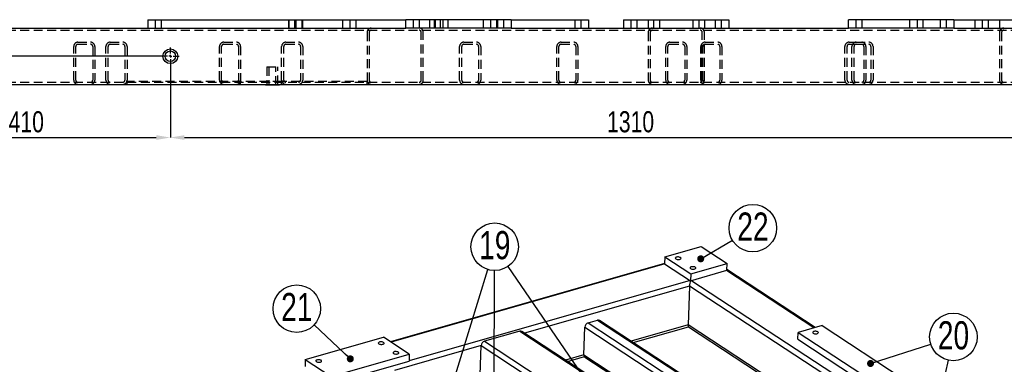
# Model space of a CAD drawing. Header units: millimetres. Extents: x 0 to 841, y 0 to 594.
# Tile 6 of 23: x 136 to 276, y 172 to 221. Entities that reach past the tile are written whole.
import ezdxf

# ---------------------------------------------------------------- set-up
doc = ezdxf.new("R2010")
doc.units = ezdxf.units.MM
doc.header["$PDSIZE"] = -1
doc.linetypes.add('CENTERX2', pattern=[20.32, 12.7, -2.54, 2.54, -2.54])
doc.linetypes.add('HIDDEN', pattern=[1.905, 1.27, -0.635])
for name, color, linetype in [('COTES', 1, 'Continuous'), ('NOTES', 6, 'Continuous'), ('TRAIT-MIXTES', 3, 'CENTERX2'), ('TRAIT-TIRET', 2, 'HIDDEN')]:
    doc.layers.add(name, color=color, linetype=linetype)
doc.layers.add('TRAIT-FORT', color=4, linetype='Continuous', lineweight=25)
doc.styles.add('SLDTEXTSTYLE0', font='TXT', dxfattribs={"width": 0.75})
doc.dimstyles.new('SLDDIMSTYLE2', dxfattribs={"dimtxt": 3, "dimasz": 2, "dimexe": 0, "dimexo": 0.0625, "dimgap": 0.75, "dimtad": 1, "dimdec": 0, "dimlfac": 10, "dimrnd": 1e-09, "dimzin": 12, "dimdsep": 46, "dimtxsty": 'SLDTEXTSTYLE0', "dimsah": 1, "dimcen": 0.09, "dimadec": 0, "dimazin": 3, "dimtfac": 1, "dimtdec": 0, "dimtofl": 0, "dimtmove": 0, "dimatfit": 3, "dimfxl": 1, "dimfrac": 2, "dimtolj": 1, "dimtzin": 12, "dimarcsym": 0})
doc.dimstyles.new('SLDDIMSTYLE3', dxfattribs={"dimtxt": 3, "dimasz": 2, "dimexe": 0, "dimexo": 0.0625, "dimgap": 0.75, "dimtad": 1, "dimdec": 0, "dimlfac": 10, "dimrnd": 1e-09, "dimzin": 12, "dimdsep": 46, "dimtxsty": 'SLDTEXTSTYLE0', "dimsah": 1, "dimcen": 0.09, "dimadec": 0, "dimazin": 3, "dimtfac": 1, "dimtdec": 0, "dimtmove": 0, "dimatfit": 0, "dimfxl": 1, "dimfrac": 2, "dimtolj": 1, "dimtzin": 12, "dimarcsym": 0})
doc.dimstyles.new('SLDDIMSTYLE7', dxfattribs={"dimtxt": 0.18, "dimasz": 1, "dimexe": 0, "dimexo": 0.0625, "dimgap": 0, "dimtad": 0, "dimtih": 1, "dimtoh": 1, "dimdec": 0, "dimrnd": 1e-09, "dimzin": 0, "dimdsep": 46, "dimtxsty": 'Standard', "dimblk1": 'DOT', "dimblk2": 'DOT', "dimsah": 1, "dimcen": 0.09, "dimadec": 0, "dimazin": 0, "dimtfac": 1, "dimtdec": 0, "dimtofl": 0, "dimtmove": 0, "dimatfit": 3, "dimldrblk": 'DOT', "dimfxl": 1, "dimfrac": 2, "dimtolj": 1, "dimtzin": 0, "dimarcsym": 0})

# ---------------------------------------------------------------- blocks, each defined once
blk = doc.blocks.new('SW_NOTE_33')
at = {"layer": 'NOTES', "color": 0}
blk.add_circle((3.22, 1.03), 3.38, dxfattribs=at)
at = {"layer": 'NOTES', "color": 0, "insert": (3.23, 3.26), "char_height": 4, "attachment_point": 2, "style": 'SLDTEXTSTYLE0'}
blk.add_mtext('20', dxfattribs=at)
blk = doc.blocks.new('_Dot')
at = {"color": 0, "linetype": 'ByBlock', "lineweight": -2}
blk.add_line((-0.5, 0), (-1, 0), dxfattribs=at)
at = {"color": 0, "linetype": 'ByBlock', "const_width": 0.5}
blk.add_lwpolyline([(-0.25, 0, 1), (0.25, 0, 1)], format="xyb", close=True, dxfattribs=at)
blk = doc.blocks.new('SW_NOTE_34')
at = {"layer": 'NOTES', "color": 0}
blk.add_circle((0.01, 3.38), 3.38, dxfattribs=at)
at = {"layer": 'NOTES', "color": 0, "insert": (0.02, 5.61), "char_height": 4, "attachment_point": 2, "style": 'SLDTEXTSTYLE0'}
blk.add_mtext('19', dxfattribs=at)
blk = doc.blocks.new('SW_NOTE_37')
at = {"layer": 'NOTES', "color": 0}
blk.add_circle((-2.47, 2.31), 3.38, dxfattribs=at)
at = {"layer": 'NOTES', "color": 0, "insert": (-2.46, 4.54), "char_height": 4, "attachment_point": 2, "style": 'SLDTEXTSTYLE0'}
blk.add_mtext('21', dxfattribs=at)
blk = doc.blocks.new('SW_NOTE_40')
at = {"layer": 'NOTES', "color": 0}
blk.add_circle((2.92, 1.72), 3.38, dxfattribs=at)
at = {"layer": 'NOTES', "color": 0, "insert": (2.93, 3.94), "char_height": 4, "attachment_point": 2, "style": 'SLDTEXTSTYLE0'}
blk.add_mtext('22', dxfattribs=at)
blk = doc.blocks.new('_D_81')
at = {"layer": 'COTES', "color": 0, "lineweight": -2, "transparency": 16777216}
for p, q in [((157.61, 214.62), (157.61, 204.36)), ((288.61, 214.62), (288.61, 204.36)), ((159.61, 204.36), (286.61, 204.36))]:
    blk.add_line(p, q, dxfattribs=at)
at = {"layer": 'COTES', "color": 0, "transparency": 16777216}
for points in [[(159.61, 204.7), (159.61, 204.03), (157.61, 204.36)], [(286.61, 204.7), (286.61, 204.03), (288.61, 204.36)]]:
    blk.add_solid(points, dxfattribs=at)
at = {"layer": 'Defpoints', "color": 0, "transparency": 16777216}
for p in [(157.61, 214.68), (288.61, 214.68), (288.61, 204.36)]:
    blk.add_point(p, dxfattribs=at)
at = {"layer": 'COTES', "color": 0, "transparency": 16777216, "insert": (223.11, 208.11), "char_height": 3, "attachment_point": 2, "style": 'SLDTEXTSTYLE0'}
blk.add_mtext('\\A1;1310', dxfattribs=at)
blk = doc.blocks.new('_D_82')
at = {"layer": 'COTES', "color": 0, "lineweight": -2, "transparency": 16777216}
for p, q in [((157.61, 214.62), (157.61, 204.36)), ((116.61, 212.47), (116.61, 204.36)), ((118.61, 204.36), (155.61, 204.36))]:
    blk.add_line(p, q, dxfattribs=at)
at = {"layer": 'COTES', "color": 0, "transparency": 16777216}
for points in [[(118.61, 204.7), (118.61, 204.03), (116.61, 204.36)], [(155.61, 204.7), (155.61, 204.03), (157.61, 204.36)]]:
    blk.add_solid(points, dxfattribs=at)
at = {"layer": 'Defpoints', "color": 0, "transparency": 16777216}
for p in [(157.61, 214.68), (116.61, 212.53), (157.61, 204.36)]:
    blk.add_point(p, dxfattribs=at)
at = {"layer": 'COTES', "color": 0, "transparency": 16777216, "insert": (137.11, 208.11), "char_height": 3, "attachment_point": 2, "style": 'SLDTEXTSTYLE0'}
blk.add_mtext('\\A1;410', dxfattribs=at)
blk = doc.blocks.new('_D_84')
at = {"layer": 'COTES', "color": 0, "lineweight": -2, "transparency": 16777216}
for p, q in [((107.86, 217.93), (107.86, 219.93)), ((156.3, 215.93), (107.86, 215.93)), ((107.86, 211.93), (107.86, 215.93)), ((117.15, 211.93), (107.86, 211.93)), ((107.86, 209.93), (107.86, 207.93))]:
    blk.add_line(p, q, dxfattribs=at)
at = {"layer": 'COTES', "color": 0, "transparency": 16777216}
for points in [[(107.53, 217.93), (108.2, 217.93), (107.86, 215.93)], [(107.53, 209.93), (108.2, 209.93), (107.86, 211.93)]]:
    blk.add_solid(points, dxfattribs=at)
at = {"layer": 'Defpoints', "color": 0, "transparency": 16777216}
for p in [(107.86, 215.93), (156.36, 215.93), (117.21, 211.93)]:
    blk.add_point(p, dxfattribs=at)
at = {"layer": 'COTES', "color": 0, "transparency": 16777216, "insert": (104.11, 213.93), "char_height": 3, "attachment_point": 2, "rotation": 90, "style": 'SLDTEXTSTYLE0'}
blk.add_mtext('\\A1;40', dxfattribs=at)
blk = doc.blocks.new('SW_CENTERMARKSYMBOL_86')
at = {"layer": 'TRAIT-MIXTES', "color": 0}
for p, q in [((-0.4, 0), (-1.25, 0)), ((0, 0), (-0.2, 0)), ((0, 0), (-0.2, 0)), ((0, 0.4), (0, 1.25)), ((0, 0), (0, 0.2)), ((0, 0), (0, 0.2)), ((0, 0), (0, -0.2)), ((0, 0), (0.2, 0)), ((0, 0), (0, -0.2)), ((0, 0), (0.2, 0)), ((0.4, 0), (1.25, 0)), ((0, -0.4), (0, -1.25))]:
    blk.add_line(p, q, dxfattribs=at)
blk = doc.blocks.new('SW_CENTERMARKSYMBOL_88')
at = {"layer": 'TRAIT-MIXTES', "color": 0}
for p, q in [((-0.4, 0), (-1.25, 0)), ((0, 0), (-0.2, 0)), ((0, 0), (-0.2, 0)), ((0, 0.4), (0, 1.25)), ((0, 0), (0, 0.2)), ((0, 0), (0, 0.2)), ((0, 0), (0, -0.2)), ((0, 0), (0.2, 0)), ((0, 0), (0, -0.2)), ((0, 0), (0.2, 0)), ((0.4, 0), (1.25, 0)), ((0, -0.4), (0, -1.25))]:
    blk.add_line(p, q, dxfattribs=at)

msp = doc.modelspace()

# ---------------------------------------------------------------- linework, layer by layer
at = {"layer": 'TRAIT-FORT', "lineweight": 25}
for p, q in [((154.41, 221.13), (154.41, 219.93)), ((154.41, 221.13), (174.41, 221.13)), ((174.41, 221.13), (174.41, 219.93)), ((174.41, 221.13), (191.11, 221.13)), ((191.11, 219.93), (191.11, 221.13)), ((206.11, 221.13), (191.11, 221.13)), ((206.11, 221.13), (217.11, 221.13)), ((206.11, 221.13), (206.11, 219.93)), ((217.11, 221.13), (217.11, 219.93)), ((222.11, 221.13), (222.11, 219.93)), ((222.11, 221.13), (237.11, 221.13)), ((237.11, 221.13), (237.11, 219.93)), ((254.11, 219.93), (254.11, 221.13)), ((269.11, 221.13), (254.11, 221.13)), ((269.11, 221.13), (269.11, 219.93)), ((269.11, 221.13), (284.81, 221.13)), ((128.11, 219.93), (191.11, 219.93)), ((206.11, 219.93), (191.11, 219.93)), ((206.11, 219.93), (254.11, 219.93)), ((269.11, 219.93), (254.11, 219.93)), ((269.11, 219.93), (337.11, 219.93)), ((117.21, 211.93), (348.01, 211.93)), ((171.13, 211.93), (171.13, 211.83)), ((173.13, 211.83), (171.13, 211.83)), ((173.13, 211.83), (173.13, 211.93)), ((227.98, 187.39), (233.17, 188.87)), ((233.17, 188.87), (236.85, 186.46)), ((227.94, 186.44), (188.94, 175.3)), ((228, 186.38), (189.03, 175.24)), ((227.98, 187.39), (227.94, 186.41)), ((227.94, 186.41), (231.62, 184)), ((227.98, 187.39), (231.66, 184.98)), ((231.66, 184.98), (236.85, 186.46)), ((236.81, 185.49), (236.85, 186.46)), ((231.62, 184), (236.81, 185.49)), ((231.66, 184.98), (231.62, 184)), ((249.21, 177.3), (236.74, 185.46)), ((249.37, 177.35), (236.81, 185.57)), ((231.57, 184.04), (191.59, 172.61)), ((283.1, 150.38), (231.7, 184.02)), ((231.5, 183.24), (208.02, 176.53)), ((231.5, 183.24), (231.3, 177.7)), ((263.78, 162.11), (231.5, 183.24)), ((217.07, 177.99), (218.41, 178.37)), ((217.07, 177.99), (248.15, 157.64)), ((218.41, 178.37), (249.49, 158.03)), ((249.65, 158.07), (218.69, 178.34)), ((207.34, 176.82), (202.3, 175.38)), ((207.34, 176.82), (239.91, 155.5)), ((240.19, 155.47), (207.63, 176.79)), ((216.47, 173.46), (216.61, 177.37)), ((216.61, 177.37), (247.18, 157.37)), ((231.3, 177.7), (223.2, 175.38)), ((223.49, 175.2), (231.34, 177.44)), ((257.75, 160.39), (231.3, 177.7)), ((231.33, 177.44), (257.5, 160.32)), ((246.9, 175.68), (246.94, 176.65)), ((250.35, 177.63), (246.94, 176.65)), ((246.94, 176.65), (258.49, 169.09)), ((250.35, 177.63), (261.9, 170.06)), ((176.82, 172.77), (187.94, 175.95)), ((191.62, 173.54), (187.94, 175.95)), ((202.3, 175.38), (234.87, 154.06)), ((246.9, 175.68), (258.46, 168.11)), ((201.84, 174.76), (189.49, 171.23)), ((201.64, 169.22), (201.84, 174.76)), ((201.84, 174.76), (234.12, 153.64)), ((176.82, 172.77), (176.79, 171.79)), ((176.82, 172.77), (180.5, 170.36)), ((180.47, 169.39), (191.59, 172.56)), ((180.5, 170.36), (191.62, 173.54)), ((191.62, 173.54), (191.59, 172.56)), ((216.47, 173.46), (213.85, 172.71)), ((214.14, 172.52), (216.54, 173.21)), ((216.47, 173.46), (242.92, 156.15)), ((216.62, 173.13), (242.67, 156.08))]:
    msp.add_line(p, q, dxfattribs=at)
at = {"layer": 'TRAIT-FORT', "lineweight": 25, "flags": 128}
for points in [[(229.54, 187.09), (229.63, 187.05), (229.73, 187.03), (229.84, 187.01), (229.95, 187.01), (230.07, 187.02), (230.16, 187.05), (230.23, 187.09), (230.28, 187.13), (230.29, 187.19), (230.27, 187.24), (230.21, 187.28), (230.13, 187.32), (230.03, 187.35), (229.92, 187.37), (229.8, 187.37), (229.69, 187.36), (229.6, 187.33), (229.52, 187.29), (229.48, 187.24), (229.47, 187.19), (229.49, 187.14), (229.54, 187.09)], [(231.65, 185.72), (231.73, 185.68), (231.83, 185.65), (231.94, 185.63), (232.06, 185.63), (232.17, 185.65), (232.26, 185.67), (232.33, 185.71), (232.38, 185.76), (232.39, 185.81), (232.37, 185.86), (232.31, 185.91), (232.23, 185.95), (232.13, 185.98), (232.02, 185.99), (231.9, 185.99), (231.79, 185.98), (231.7, 185.95), (231.63, 185.91), (231.58, 185.87), (231.57, 185.82), (231.59, 185.77), (231.65, 185.72)], [(249.1, 176.53), (249.18, 176.49), (249.28, 176.46), (249.39, 176.45), (249.5, 176.45), (249.61, 176.46), (249.7, 176.49), (249.77, 176.53), (249.82, 176.57), (249.83, 176.62), (249.81, 176.67), (249.76, 176.72), (249.68, 176.76), (249.58, 176.78), (249.47, 176.8), (249.35, 176.8), (249.25, 176.79), (249.15, 176.76), (249.08, 176.72), (249.04, 176.68), (249.03, 176.63), (249.05, 176.58), (249.1, 176.53)], [(187.29, 175.02), (187.37, 174.98), (187.47, 174.95), (187.58, 174.94), (187.7, 174.93), (187.81, 174.95), (187.9, 174.98), (187.97, 175.01), (188.02, 175.06), (188.03, 175.11), (188.01, 175.16), (187.95, 175.21), (187.87, 175.25), (187.77, 175.28), (187.66, 175.29), (187.54, 175.3), (187.43, 175.28), (187.34, 175.25), (187.27, 175.22), (187.22, 175.17), (187.21, 175.12), (187.23, 175.07), (187.29, 175.02)], [(189.39, 173.64), (189.47, 173.6), (189.57, 173.58), (189.68, 173.56), (189.8, 173.56), (189.91, 173.57), (190, 173.6), (190.07, 173.64), (190.12, 173.68), (190.13, 173.74), (190.11, 173.79), (190.05, 173.83), (189.97, 173.87), (189.87, 173.9), (189.76, 173.92), (189.64, 173.92), (189.53, 173.91), (189.44, 173.88), (189.37, 173.84), (189.32, 173.79), (189.31, 173.74), (189.33, 173.69), (189.39, 173.64)], [(178.39, 172.48), (178.47, 172.44), (178.57, 172.41), (178.68, 172.39), (178.8, 172.39), (178.91, 172.41), (179, 172.43), (179.08, 172.47), (179.12, 172.52), (179.13, 172.57), (179.11, 172.62), (179.06, 172.67), (178.98, 172.71), (178.88, 172.74), (178.76, 172.75), (178.65, 172.75), (178.54, 172.74), (178.44, 172.71), (178.37, 172.67), (178.33, 172.63), (178.31, 172.58), (178.34, 172.52), (178.39, 172.48)]]:
    msp.add_lwpolyline(points, dxfattribs=at)
at = {"layer": 'TRAIT-FORT', "lineweight": 25}
for radius in [1.05, 0.75]:
    msp.add_circle((157.61, 215.93), radius, dxfattribs=at)
for centre, radius, start, end in [((217.3, 177.33), 0.69, 109.2176, 177.0007), ((218.51, 178.05), 0.335, 58.428, 108.4781), ((207.45, 176.5), 0.335, 58.428, 108.4781), ((202.53, 174.73), 0.69, 109.2176, 177.0007), ((216.83, 173.43), 0.364, 174.2835, 233.5753)]:
    msp.add_arc(centre, radius, start, end, dxfattribs=at)
for centre, start_param, end_param in [((231.63, 183.57), 0.772208, 2.193897), ((231.63, 183.57), 0.772208, 2.193897), ((231.43, 178.03), 2.193897, 3.068149), ((231.43, 178.03), 2.193897, 3.068149)]:
    msp.add_ellipse(centre, major_axis=(0.09, 0.591), ratio=0.160888, start_param=start_param, end_param=end_param, dxfattribs=at)
at = {"layer": 'TRAIT-TIRET'}
for p, q in [((155.47, 221.13), (155.47, 219.93)), ((156.35, 219.93), (156.35, 221.13)), ((174.47, 221.13), (174.47, 219.93)), ((175.35, 219.93), (175.35, 221.13)), ((175.47, 221.13), (175.47, 219.93)), ((176.35, 219.93), (176.35, 221.13)), ((176.41, 221.13), (176.41, 219.93)), ((182.11, 221.13), (182.11, 219.93)), ((183.16, 221.13), (183.16, 219.93)), ((184.06, 219.93), (184.06, 221.13)), ((192.16, 221.13), (192.16, 219.93)), ((193.06, 219.93), (193.06, 221.13)), ((194.47, 221.13), (194.47, 219.93)), ((195.16, 221.13), (195.16, 219.93)), ((195.35, 219.93), (195.35, 221.13)), ((196.06, 219.93), (196.06, 221.13)), ((196.41, 221.13), (196.41, 219.93)), ((197.11, 221.13), (197.11, 219.93)), ((202.11, 221.13), (202.11, 219.93)), ((203.16, 221.13), (203.16, 219.93)), ((204.06, 219.93), (204.06, 221.13)), ((204.16, 221.13), (204.16, 219.93)), ((205.06, 219.93), (205.06, 221.13)), ((215.16, 221.13), (215.16, 219.93)), ((216.06, 219.93), (216.06, 221.13)), ((223.16, 221.13), (223.16, 219.93)), ((224.06, 219.93), (224.06, 221.13)), ((225.61, 221.13), (225.61, 219.93)), ((226.37, 221.13), (226.37, 219.93)), ((227.25, 219.93), (227.25, 221.13)), ((231.97, 221.13), (231.97, 219.93)), ((232.85, 219.93), (232.85, 221.13)), ((233.61, 221.13), (233.61, 219.93)), ((235.16, 221.13), (235.16, 219.93)), ((236.06, 219.93), (236.06, 221.13)), ((255.16, 221.13), (255.16, 219.93)), ((256.06, 219.93), (256.06, 221.13)), ((262.81, 221.13), (262.81, 219.93)), ((263.87, 221.13), (263.87, 219.93)), ((264.75, 219.93), (264.75, 221.13)), ((267.16, 221.13), (267.16, 219.93)), ((268.06, 219.93), (268.06, 221.13)), ((272.11, 221.13), (272.11, 219.93)), ((273.16, 221.13), (273.16, 219.93)), ((274.06, 219.93), (274.06, 221.13)), ((275.61, 221.13), (275.61, 219.93)), ((117.21, 219.63), (348.01, 219.63)), ((185.61, 219.33), (185.61, 212.53)), ((185.91, 219.33), (185.91, 212.53)), ((193.31, 212.53), (193.31, 219.33)), ((193.61, 212.53), (193.61, 219.33)), ((225.61, 219.33), (225.61, 212.53)), ((225.91, 219.33), (225.91, 212.53)), ((233.31, 212.53), (233.31, 219.33)), ((233.61, 212.53), (233.61, 219.33)), ((275.61, 219.33), (275.61, 212.53)), ((275.91, 219.33), (275.91, 212.53)), ((143.86, 212.53), (143.86, 217.33)), ((144.16, 212.53), (144.16, 217.33)), ((144.46, 217.93), (146.26, 217.93)), ((144.46, 217.63), (146.26, 217.63)), ((146.56, 217.33), (146.56, 212.53)), ((146.86, 217.33), (146.86, 212.53)), ((148.45, 212.53), (148.45, 217.33)), ((148.75, 212.53), (148.75, 217.33)), ((149.05, 217.93), (150.85, 217.93)), ((149.05, 217.63), (150.85, 217.63)), ((151.15, 217.33), (151.15, 212.53)), ((151.45, 217.33), (151.45, 212.53)), ((164.61, 212.53), (164.61, 217.33)), ((164.91, 212.53), (164.91, 217.33)), ((165.21, 217.93), (167.01, 217.93)), ((165.21, 217.63), (167.01, 217.63)), ((167.31, 217.33), (167.31, 212.53)), ((167.61, 217.33), (167.61, 212.53)), ((173.45, 212.53), (173.45, 217.33)), ((173.75, 212.53), (173.75, 217.33)), ((174.05, 217.93), (175.85, 217.93)), ((174.05, 217.63), (175.85, 217.63)), ((176.15, 217.33), (176.15, 212.53)), ((176.45, 217.33), (176.45, 212.53)), ((198.78, 212.53), (198.78, 217.33)), ((199.08, 212.53), (199.08, 217.33)), ((199.38, 217.93), (201.18, 217.93)), ((199.38, 217.63), (201.18, 217.63)), ((201.48, 217.33), (201.48, 212.53)), ((201.78, 217.33), (201.78, 212.53)), ((212.61, 212.53), (212.61, 217.33)), ((212.91, 212.53), (212.91, 217.33)), ((213.21, 217.93), (215.01, 217.93)), ((213.21, 217.63), (215.01, 217.63)), ((215.31, 217.33), (215.31, 212.53)), ((215.61, 217.33), (215.61, 212.53)), ((228.11, 212.53), (228.11, 217.33)), ((228.41, 212.53), (228.41, 217.33)), ((228.71, 217.93), (230.51, 217.93)), ((228.71, 217.63), (230.51, 217.63)), ((230.81, 217.33), (230.81, 212.53)), ((231.11, 217.33), (231.11, 212.53)), ((233.11, 212.53), (233.11, 217.33)), ((233.41, 212.53), (233.41, 217.33)), ((233.71, 217.93), (235.51, 217.93)), ((233.71, 217.63), (235.51, 217.63)), ((235.81, 217.33), (235.81, 212.53)), ((236.11, 217.33), (236.11, 212.53)), ((253.61, 212.53), (253.61, 217.33)), ((253.91, 212.53), (253.91, 217.33)), ((254.21, 217.93), (255.21, 217.93)), ((254.21, 217.63), (255.21, 217.63)), ((254.61, 212.53), (254.61, 217.33)), ((254.91, 212.53), (254.91, 217.33)), ((255.21, 217.93), (257.01, 217.93)), ((255.21, 217.63), (257.01, 217.63)), ((256.31, 217.33), (256.31, 212.53)), ((256.61, 217.33), (256.61, 212.53)), ((257.31, 217.33), (257.31, 212.53)), ((257.61, 217.33), (257.61, 212.53)), ((171.33, 214.43), (172.93, 214.43)), ((171.33, 214.43), (171.33, 211.93)), ((171.62, 214.43), (171.62, 211.83)), ((172.64, 211.83), (172.64, 214.43)), ((172.93, 211.93), (172.93, 214.43)), ((117.21, 212.23), (348.01, 212.23)), ((173.45, 212.33), (151.45, 212.33)), ((151.45, 211.93), (151.45, 212.33)), ((167.61, 211.93), (167.61, 212.33)), ((171.33, 212.33), (171.33, 211.93)), ((172.93, 211.93), (172.93, 212.33)), ((173.45, 211.93), (173.45, 212.33)), ((185.61, 212.33), (173.45, 212.33)), ((185.61, 211.93), (185.61, 212.33))]:
    msp.add_line(p, q, dxfattribs=at)
for centre, radius, start, end in [((186.21, 219.33), 0.6, 90, 180), ((186.21, 219.33), 0.3, 90, 180), ((193.01, 219.33), 0.6, 0, 90), ((193.01, 219.33), 0.3, 0, 90), ((226.21, 219.33), 0.6, 90, 180), ((226.21, 219.33), 0.3, 90, 180), ((233.01, 219.33), 0.6, 0, 90), ((233.01, 219.33), 0.3, 0, 90), ((276.21, 219.33), 0.6, 90, 180), ((276.21, 219.33), 0.3, 90, 180), ((144.46, 217.33), 0.6, 90, 180), ((144.46, 217.33), 0.3, 90, 180), ((146.26, 217.33), 0.6, 0, 90), ((146.26, 217.33), 0.3, 0, 90), ((149.05, 217.33), 0.6, 90, 180), ((149.05, 217.33), 0.3, 90, 180), ((150.85, 217.33), 0.6, 0, 90), ((150.85, 217.33), 0.3, 0, 90), ((165.21, 217.33), 0.6, 90, 180), ((165.21, 217.33), 0.3, 90, 180), ((167.01, 217.33), 0.6, 0, 90), ((167.01, 217.33), 0.3, 0, 90), ((174.05, 217.33), 0.6, 90, 180), ((174.05, 217.33), 0.3, 90, 180), ((175.85, 217.33), 0.6, 0, 90), ((175.85, 217.33), 0.3, 0, 90), ((199.38, 217.33), 0.6, 90, 180), ((199.38, 217.33), 0.3, 90, 180), ((201.18, 217.33), 0.6, 0, 90), ((201.18, 217.33), 0.3, 0, 90), ((213.21, 217.33), 0.6, 90, 180), ((213.21, 217.33), 0.3, 90, 180), ((215.01, 217.33), 0.6, 0, 90), ((215.01, 217.33), 0.3, 0, 90), ((228.71, 217.33), 0.6, 90, 180), ((228.71, 217.33), 0.3, 90, 180), ((230.51, 217.33), 0.6, 0, 90), ((230.51, 217.33), 0.3, 0, 90), ((233.71, 217.33), 0.6, 90, 180), ((233.71, 217.33), 0.3, 90, 180), ((235.51, 217.33), 0.6, 0, 90), ((235.51, 217.33), 0.3, 0, 90), ((254.21, 217.33), 0.6, 90, 180), ((254.21, 217.33), 0.3, 90, 180), ((255.21, 217.33), 0.6, 90, 180), ((255.21, 217.33), 0.3, 90, 180), ((256.01, 217.33), 0.6, 0, 90), ((256.01, 217.33), 0.3, 0, 90), ((257.01, 217.33), 0.6, 0, 90), ((257.01, 217.33), 0.3, 0, 90), ((144.46, 212.53), 0.6, 180, 270), ((144.46, 212.53), 0.3, 180, 270), ((146.26, 212.53), 0.6, 270, 0), ((146.26, 212.53), 0.3, 270, 0), ((149.05, 212.53), 0.6, 180, 270), ((149.05, 212.53), 0.3, 180, 270), ((150.85, 212.53), 0.6, 270, 0), ((150.85, 212.53), 0.3, 270, 0), ((165.21, 212.53), 0.6, 180, 270), ((165.21, 212.53), 0.3, 180, 270), ((167.01, 212.53), 0.6, 270, 0), ((167.01, 212.53), 0.3, 270, 0), ((174.05, 212.53), 0.6, 180, 270), ((174.05, 212.53), 0.3, 180, 270), ((175.85, 212.53), 0.3, 270, 0), ((175.85, 212.53), 0.6, 270, 0), ((186.21, 212.53), 0.6, 180, 270), ((186.21, 212.53), 0.3, 180, 270), ((193.01, 212.53), 0.6, 270, 0), ((193.01, 212.53), 0.3, 270, 0), ((199.38, 212.53), 0.6, 180, 270), ((199.38, 212.53), 0.3, 180, 270), ((201.18, 212.53), 0.3, 270, 0), ((201.18, 212.53), 0.6, 270, 0), ((213.21, 212.53), 0.6, 180, 270), ((213.21, 212.53), 0.3, 180, 270), ((215.01, 212.53), 0.6, 270, 0), ((215.01, 212.53), 0.3, 270, 0), ((226.21, 212.53), 0.6, 180, 270), ((226.21, 212.53), 0.3, 180, 270), ((228.71, 212.53), 0.6, 180, 270), ((228.71, 212.53), 0.3, 180, 270), ((230.51, 212.53), 0.3, 270, 0), ((230.51, 212.53), 0.6, 270, 0), ((233.01, 212.53), 0.6, 270, 0), ((233.01, 212.53), 0.3, 270, 0), ((233.71, 212.53), 0.6, 180, 270), ((233.71, 212.53), 0.3, 180, 270), ((235.51, 212.53), 0.6, 270, 0), ((235.51, 212.53), 0.3, 270, 0), ((254.21, 212.53), 0.6, 180, 270), ((254.21, 212.53), 0.3, 180, 270), ((255.21, 212.53), 0.6, 180, 270), ((255.21, 212.53), 0.3, 180, 270), ((256.01, 212.53), 0.3, 270, 0), ((256.01, 212.53), 0.6, 270, 0), ((257.01, 212.53), 0.3, 270, 0), ((257.01, 212.53), 0.6, 270, 0), ((276.21, 212.53), 0.6, 180, 270), ((276.21, 212.53), 0.3, 180, 270)]:
    msp.add_arc(centre, radius, start, end, dxfattribs=at)

# ---------------------------------------------------------------- block references
at = {"layer": 'NOTES'}
for name, p in [('SW_NOTE_40', (237.59, 189.76)), ('SW_NOTE_34', (203.76, 185.45)), ('SW_NOTE_37', (178.07, 177.71)), ('SW_NOTE_33', (265.83, 174.97))]:
    msp.add_blockref(name, p, dxfattribs=at)
at = {"layer": 'TRAIT-MIXTES'}
for name in ['SW_CENTERMARKSYMBOL_86', 'SW_CENTERMARKSYMBOL_88']:
    msp.add_blockref(name, (157.61, 215.93), dxfattribs=at)

# ---------------------------------------------------------------- dimensions: what is measured, and where the dimension line sits
at = {"layer": 'COTES'}
dim = msp.add_linear_dim(base=(107.86, 215.93), p1=(117.21, 211.93), p2=(156.36, 215.93), angle=90, dimstyle='SLDDIMSTYLE3', dxfattribs=at)
dim.commit()
dim.dimension.update_dxf_attribs({"geometry": '_D_84', "text_midpoint": (107.86, 213.93), "dimtype": 160})
for base, p1, p2, picture, middle in [((157.61, 204.36), (116.61, 212.53), (157.61, 214.68), '_D_82', (137.11, 204.36)), ((288.61, 204.36), (157.61, 214.68), (288.61, 214.68), '_D_81', (223.11, 204.36))]:
    dim = msp.add_linear_dim(base=base, p1=p1, p2=p2, dimstyle='SLDDIMSTYLE2', dxfattribs=at)
    dim.commit()
    dim.dimension.update_dxf_attribs({"geometry": picture, "text_midpoint": middle, "dimtype": 160})

# ---------------------------------------------------------------- leaders
at = {"layer": 'NOTES'}
for points in [[(233.09, 187.11), (237.59, 189.76)], [(188.05, 137.43), (202.78, 185.59)], [(203.68, 160.67), (203.76, 185.45)], [(241.56, 133.66), (205.69, 186.04)], [(183.22, 172.88), (178.07, 177.71)], [(257.26, 172.22), (265.83, 174.97)], [(266.82, 165.7), (268.34, 172.69)]]:
    msp.add_leader(points, dimstyle='SLDDIMSTYLE7', dxfattribs=at)

doc.saveas('drawing.dxf')
